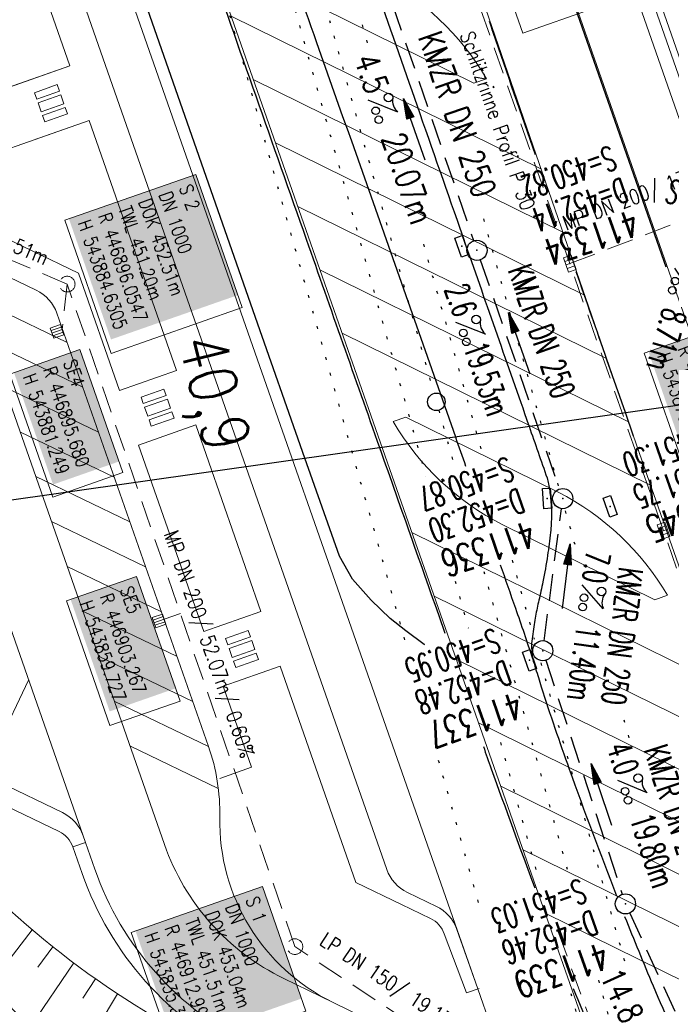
# Model space of a CAD drawing. Extents: x 446577 to 447240, y 443630 to 444842.
# Tile 14 of 71: x 446893 to 446941, y 443831 to 443904. Entities that reach past the tile are written whole.
import ezdxf
from ezdxf.enums import TextEntityAlignment as Align

# ---------------------------------------------------------------- set-up
doc = ezdxf.new("R2010")
doc.units = 0
doc.header["$LTSCALE"] = 2
doc.header["$MEASUREMENT"] = 0
for name, pattern in [('AUSGEZOGEN', [0]), ('GESTRICH-X2', [1.5, 1, -0.5]), ('PUNKTX2_STR', [0.6, 0.1, -0.5])]:
    doc.linetypes.add(name, pattern=pattern)
doc.layers.get('0').update_dxf_attribs({"linetype": 'AUSGEZOGEN'})
for name, color, linetype in [('Bahnachse', 7, 'CONTINUOUS'), ('Beschriftung', 7, 'CONTINUOUS'), ('FBR', 8, 'CONTINUOUS'), ('Gleisachsen', 7, 'CONTINUOUS'), ('GLOBAL', 7, 'CONTINUOUS'), ('Hintergrund', 7, 'CONTINUOUS'), ('Hintergrundplan', 7, 'CONTINUOUS'), ('Ingenieurbauwerke', 15, 'CONTINUOUS'), ('KANAL', 7, 'GESTRICH-X2'), ('PFEIL', 7, 'CONTINUOUS'), ('Planeinteilung', 6, 'CONTINUOUS'), ('RAHMEN', 250, 'AUSGEZOGEN'), ('SCHACHTNR', 6, 'CONTINUOUS'), ('SCHLITZRINNE', 8, 'AUSGEZOGEN'), ('SCHSYMBOL', 7, 'AUSGEZOGEN'), ('STRASSE', 8, 'CONTINUOUS'), ('TEXTO', 4, 'CONTINUOUS'), ('TEXTU', 4, 'CONTINUOUS')]:
    doc.layers.add(name, color=color, linetype=linetype)
doc.styles.add('6', font='txt_____.ttf', dxfattribs={"width": 0.8, "height": 1})
doc.styles.add('8', font='txt_____.ttf', dxfattribs={"width": 0.8, "height": 1})
doc.styles.add('ROMANS', font='romans.shx', dxfattribs={"width": 0.8})

# ---------------------------------------------------------------- blocks, each defined once
blk = doc.blocks.new('PROM')
blk.add_line((1.566, 1.817), (0.019, 0.015))
for centre, radius in [((0.317, 1.51), 0.317), ((0.943, 0.291), 0.283), ((1.645, 0.287), 0.283)]:
    blk.add_circle(centre, radius)
blk.add_arc((0.992, 2.682), 1.033, 239.14139, 303.35492)
blk = doc.blocks.new('PFEIL2')
at = {"color": 0}
for p, q in [((0.88, 0.002), (-2.401, -0.012)), ((0.881, -0.271), (0.879, 0.276)), ((0.879, 0.276), (2.429, 0.009)), ((0.911, 0.27), (0.879, 0.265)), ((0.965, 0.261), (0.879, 0.246)), ((1.019, 0.252), (0.879, 0.228)), ((1.073, 0.242), (0.879, 0.209)), ((1.127, 0.233), (0.879, 0.191)), ((1.181, 0.224), (0.879, 0.172)), ((1.235, 0.214), (0.879, 0.154)), ((1.289, 0.205), (0.879, 0.135)), ((1.343, 0.196), (0.879, 0.117)), ((1.397, 0.187), (0.879, 0.098)), ((1.451, 0.177), (0.879, 0.08)), ((1.505, 0.168), (0.879, 0.061)), ((1.559, 0.159), (0.88, 0.043)), ((1.613, 0.149), (0.88, 0.024)), ((1.668, 0.14), (0.88, 0.006)), ((1.722, 0.131), (0.88, -0.013)), ((1.776, 0.121), (0.88, -0.031)), ((1.83, 0.112), (0.88, -0.05)), ((1.884, 0.103), (0.88, -0.068)), ((1.938, 0.094), (0.88, -0.087)), ((1.992, 0.084), (0.88, -0.105)), ((2.046, 0.075), (0.88, -0.124)), ((2.1, 0.066), (0.88, -0.142)), ((2.154, 0.056), (0.88, -0.161)), ((2.208, 0.047), (0.88, -0.179)), ((2.262, 0.038), (0.881, -0.198)), ((2.316, 0.029), (0.881, -0.216)), ((2.37, 0.019), (0.881, -0.235)), ((2.424, 0.01), (0.881, -0.253)), ((2.429, 0.009), (0.881, -0.271))]:
    blk.add_line(p, q, dxfattribs=at)
blk = doc.blocks.new('30')
at = {"color": 0}
for p, q in [((-0.75, -0.29), (-0.75, 0.293)), ((-0.75, 0.293), (0.753, 0.293)), ((0.753, 0.293), (0.753, -0.29)), ((0.753, -0.29), (-0.75, -0.29))]:
    blk.add_line(p, q, dxfattribs=at)
blk.add_point((0, 0), dxfattribs=at)
blk = doc.blocks.new('GST')
at = {"color": 0}
blk.add_circle((0, 0), 0.75, dxfattribs=at)
blk.add_point((0, 0), dxfattribs=at)
blk = doc.blocks.new('10')
blk.add_blockref('GST', (0, 0))
blk = doc.blocks.new('1135420')
at = {"layer": 'RAHMEN'}
blk.add_line((950, 5), (950, 415), dxfattribs=at)
blk = doc.blocks.new('SK-rechteck Mitt')
at = {"color": 18, "lineweight": 9, "true_color": 0x000000}
for p, q in [((-0.375, 0.2), (-0.375, -0.2)), ((-0.375, 0.2), (0.375, 0.2)), ((-0.1875, 0.2), (-0.1875, -0.2)), ((0, 0.2), (0, -0.2)), ((0.1875, 0.2), (0.1875, -0.2)), ((0.375, 0.2), (0.375, -0.2)), ((-0.375, -0.2), (0.375, -0.2))]:
    blk.add_line(p, q, dxfattribs=at)
blk = doc.blocks.new('Schacht')
at = {"color": 18, "lineweight": 9, "true_color": 0x000000}
blk.add_circle((0, 0), 0.779, dxfattribs=at)
blk = doc.blocks.new('SK-quadrat Rand')
at = {"color": 18, "lineweight": 9, "true_color": 0x000000}
for p, q in [((-0.4, 0.8), (-0.4, 0)), ((-0.4, 0.8), (0.4, 0.8)), ((-0.2, 0.8), (-0.2, 0)), ((0, 0.8), (0, 0)), ((0.2, 0.8), (0.2, 0)), ((0.4, 0.8), (0.4, 0)), ((-0.4, 0), (0.4, 0))]:
    blk.add_line(p, q, dxfattribs=at)

msp = doc.modelspace()

# ---------------------------------------------------------------- linework, layer by layer
at = {"layer": 'Bahnachse', "linetype": 'PUNKTX2_STR'}
msp.add_line((446915.451, 443904.836), (446923.554, 443875.95), dxfattribs=at)
at = {"layer": 'Bahnachse', "linetype": 'PUNKTX2_STR', "flags": 128}
for points in [[(446923.905, 443874.698), (446924.484, 443872.636), (446925.107, 443870.416)], [(446927.264, 443862.724), (446933.592, 443840.167)], [(446935.791, 443832.326), (446940.298, 443816.259)]]:
    msp.add_lwpolyline(points, dxfattribs=at)
at = {"layer": 'Bahnachse', "color": 7, "linetype": 'Continuous'}
msp.add_circle((446923.73, 443875.324), 0.65, dxfattribs=at)
at = {"layer": 'Beschriftung', "color": 18, "lineweight": 9, "true_color": 0x000000}
for points in [[(446932.15, 443913.82), (446935.387, 443904.553), (446930.163, 443902.728), (446926.926, 443911.996), (446932.15, 443913.82)], [(446905.833, 443892.231), (446909.292, 443882.328), (446899.537, 443878.92), (446896.078, 443888.823), (446905.833, 443892.231)], [(446944.421, 443880.769), (446947.658, 443871.502), (446942.434, 443869.677), (446939.197, 443878.945), (446944.421, 443880.769)], [(446897.215, 443879.217), (446900.409, 443870.074), (446895.185, 443868.25), (446891.992, 443877.392), (446897.215, 443879.217)], [(446901.429, 443862.354), (446904.668, 443853.081), (446899.445, 443851.257), (446896.205, 443860.53), (446901.429, 443862.354)], [(446910.79, 443839.294), (446914.028, 443830.027), (446904.272, 443826.619), (446901.035, 443835.887), (446910.79, 443839.294)]]:
    msp.add_lwpolyline(points, close=True, dxfattribs=at)
at = {"layer": 'FBR'}
for points in [[(446906.283, 444163.064, 0.003557), (446913.219, 444136.335, 0.004717), (446918.783, 444116.265, 0.000024), (446923.206, 444100.879, 0.003676), (446923.236, 444100.778, 0.000171), (446925.25, 444094.15, 0.000048), (446932.443, 444070.518, 0.000065), (446938.908, 444049.294, 0.003486), (446939.03, 444048.902, 0.003745), (446939.222, 444048.317, 0.000068), (446950.069, 444016.112, 0.000011), (446956.461, 443997.144, 0.001698), (446956.504, 443997.019, 0.000349), (446956.714, 443996.41, 0.000013), (446962.54, 443979.58, 0.000005), (446967.365, 443965.643, 0.00002), (446968.622, 443962.013, 0.001124), (446976.568, 443939.234, -0.000431), (446996.335, 443882.82)], [(446925.215, 444042.892, 0.0017), (446930.243, 444027.436, 0.003935), (446936.907, 444007.707, 0.000126), (446946.647, 443979.626, 0.000195), (446952.953, 443961.485, 0.000026), (446968.558, 443916.655, 0.000443), (446969.471, 443914.039, 0.00013), (446975.672, 443896.342, -0.000046), (446981.167, 443880.67, -0.00001)], [(446892.223, 443940.113, 0.020227), (446893.008, 443939.446, -0.018977), (446893.847, 443938.738, -0.017488), (446894.727, 443937.877, -0.014667), (446895.709, 443936.785, -0.017448), (446896.455, 443935.839, -0.013756), (446897.325, 443934.583, -0.017608), (446898.099, 443933.3, -0.035159), (446898.417, 443932.62, -0.015015), (446898.697, 443931.822, -0.009743), (446899.066, 443930.573, -0.013189), (446899.415, 443929.157, 0.02745), (446899.602, 443928.482, 0.003274), (446899.997, 443927.335, 0.000024), (446903.648, 443916.955, 0.000142)], [(446905.098, 443929.378, 0.025468), (446905.633, 443928.057, 0.041972), (446906.063, 443927.305, 0.006944), (446907.076, 443925.878, 0.034156), (446907.305, 443925.606, 0.011276), (446907.657, 443925.257, 0.011021), (446908.033, 443924.917, 0.038488), (446909.751, 443923.646, -0.02626), (446912.312, 443921.847, -0.007183), (446913.048, 443921.253, -0.013642), (446913.422, 443920.924, -0.071228), (446914.099, 443920.088, -0.046755), (446914.802, 443918.612, -0.002754), (446916.007, 443915.267, -0.000977), (446919.331, 443905.818, 0.000001), (446922.499, 443896.756, 0.000003), (446925.908, 443887.005, 0.000075), (446930.593, 443873.612, -0.000007), (446930.629, 443873.507, -0.041036)], [(446908.036, 443921.012, -0.002085), (446914.822, 443902.04, -0.000356), (446925.144, 443872.73, -0.005768)], [(446906.542, 443908.728, 0.00005), (446914.046, 443887.41, 0.000142), (446919.501, 443871.93, -0.002446)], [(446931.108, 443893.681, -0.000955), (446927.963, 443902.785, 0.000083), (446927.687, 443903.589, 0.025648)], [(446937.793, 443874.523, 0), (446936.423, 443878.447, -0.000009), (446934.139, 443884.991, -0.0013)], [(446938.404, 443872.775, 0), (446937.793, 443874.523, -0.000017)], [(446930.629, 443873.507, -0.000247), (446931.97, 443869.669, -0.041036), (446932.085, 443869.226, -0.017291), (446932.233, 443868.151, -0.026197), (446932.296, 443866.9, -0.025612), (446932.227, 443865.62, -0.012326), (446932.004, 443863.905, -0.0107), (446931.656, 443861.944, -0.00759), (446931.36, 443860.571, 0.008891), (446931.111, 443859.398, 0.01286), (446931.007, 443858.78, 0.005594), (446930.822, 443857.351, 0.042618), (446930.812, 443857.038, 0.016771), (446930.88, 443856.247)], [(446925.144, 443872.73, -0.000027), (446925.912, 443870.544, -0.005768)], [(446919.501, 443871.93, 0.000126), (446924.369, 443858.141, -0.002446)], [(446928.483, 443863.22, -0.000039), (446929.618, 443859.983, -0.005768), (446930.88, 443856.247, -0.003771), (446931.116, 443855.5, 0.002087), (446931.539, 443854.15, 0.00965), (446933.614, 443848.029, 0.006021), (446937.137, 443838.612, 0.007914)], [(446927.233, 443849.709, 0.004064), (446927.813, 443848.055, 0.002327), (446931.048, 443839.207, 0.018072)], [(446937.742, 443837.069, 0.006229), (446939.86, 443831.913, 0.007743), (446942.795, 443825.299, 0.00793), (446944.711, 443821.323, 0.005906), (446947.153, 443816.593, 0.014284)], [(446933.92, 443831.718, 0.010856), (446936.771, 443825.139, 0.009692), (446940.79, 443816.819, 0.021485)]]:
    msp.add_lwpolyline(points, format="xyb", dxfattribs=at)
for points in [[(446940.828, 443885.326), (446925.765, 443928.32), (446907.604, 443980.159), (446901.814, 443996.775)], [(446910.106, 443882.099), (446898.23, 443916.033), (446898.216, 443916.093)], [(446913.955, 443871.144), (446910.106, 443882.099)], [(446921.458, 443858.304), (446920.296, 443859.211), (446918.874, 443860.594), (446917.492, 443862.147), (446916.519, 443863.847), (446913.955, 443871.144)], [(446922.874, 443857.253), (446922.835, 443857.289), (446921.458, 443858.304)]]:
    msp.add_lwpolyline(points, dxfattribs=at)
at = {"layer": 'Gleisachsen', "color": 8, "linetype": 'PUNKTX2_STR'}
msp.add_line((446931.509, 443855.924), (446937.807, 443833.47), dxfattribs=at)
at = {"layer": 'Gleisachsen', "color": 8, "linetype": 'PUNKTX2_STR', "flags": 128}
for points in [[(446914.963, 443914.906), (446918.627, 443901.847)], [(446910.631, 443913.691), (446922.236, 443872.318), (446922.948, 443869.781)], [(446922.78, 443887.039), (446926.731, 443872.955), (446927.28, 443871)], [(446929.366, 443863.561), (446931.014, 443857.687)], [(446925.13, 443862.003), (446926.115, 443858.492)], [(446928.497, 443849.998), (446931.414, 443839.598)], [(446933.727, 443831.354), (446938.168, 443815.521)]]:
    msp.add_lwpolyline(points, dxfattribs=at)
at = {"layer": 'Hintergrund', "color": 254, "lineweight": 18, "true_color": 0xcccccc}
for p, q in [((446879.918, 443985.394), (446931.835, 443837.316)), ((446881.539, 443960.923), (446926.816, 443831.687)), ((446864.884, 443936.015), (446897.624, 443842.571)), ((446894.354, 443906.342), (446896.472, 443900.291)), ((446908.455, 443904.001), (446931.512, 443892.649)), ((446887.036, 443896.985), (446896.472, 443900.291)), ((446910.108, 443899.286), (446933.137, 443887.948)), ((446888.458, 443892.927), (446897.894, 443896.233)), ((446897.895, 443896.233), (446904.402, 443877.662)), ((446911.761, 443894.571), (446934.766, 443883.245)), ((446913.414, 443889.856), (446936.401, 443878.539)), ((446887.666, 443887.626), (446903.506, 443842.416)), ((446897.103, 443884.885), (446900.155, 443876.175)), ((446915.067, 443885.14), (446938.035, 443873.833)), ((446889.246, 443883.117), (446896.255, 443879.743)), ((446916.721, 443880.425), (446939.675, 443869.124)), ((446890.415, 443879.78), (446897.424, 443876.407)), ((446891.584, 443876.443), (446898.593, 443873.07)), ((446905.824, 443873.604), (446910.684, 443859.731)), ((446892.753, 443873.106), (446899.763, 443869.733)), ((446901.577, 443872.116), (446906.437, 443858.243)), ((446893.922, 443869.77), (446900.931, 443866.397)), ((446895.092, 443866.433), (446902.101, 443863.06)), ((446921.916, 443865.607), (446944.884, 443854.299)), ((446896.261, 443863.096), (446903.27, 443859.723)), ((446923.569, 443860.892), (446946.521, 443849.592)), ((446897.429, 443859.76), (446904.438, 443856.387)), ((446898.598, 443856.423), (446905.608, 443853.05)), ((446925.222, 443856.177), (446948.171, 443844.878)), ((446912.106, 443855.673), (446917.737, 443839.6)), ((446893.398, 443854.63), (446890.143, 443847.864)), ((446907.859, 443854.185), (446909.969, 443848.162)), ((446899.767, 443853.086), (446906.777, 443849.714)), ((446926.875, 443851.462), (446949.83, 443840.161)), ((446900.936, 443849.749), (446907.508, 443846.587)), ((446907.61, 443847.335), (446909.969, 443848.162)), ((446928.529, 443846.746), (446951.488, 443835.443)), ((446896.68, 443842.24), (446897.371, 443840.267)), ((446930.182, 443842.031), (446953.131, 443830.733)), ((446893.66, 443836.082), (446890.497, 443831.991)), ((446925.266, 443836.113), (446926.816, 443831.687)), ((446895.191, 443834.826), (446894.078, 443833.297)), ((446896.76, 443833.614), (446893.492, 443828.838)), ((446898.365, 443832.447), (446897.433, 443830.995)), ((446900.007, 443831.325), (446896.604, 443825.674)), ((446926.816, 443831.687), (446929.452, 443824.164)), ((446916.061, 443830.669), (446929.452, 443824.164))]:
    msp.add_line(p, q, dxfattribs=at)
for points in [[(446887.998, 444035.855, -0.019083), (446889.67, 444031.608), (446966.999, 443810.897)], [(446887.998, 444035.855, 0.213062), (446891.618, 444032.564, -0.23303), (446895.405, 444028.849), (446968.148, 443821.225, -0.227664), (446967.574, 443816.061, 0.227694), (446966.999, 443810.897)], [(446972.327, 443799.54), (446971.817, 443801.014, -0.118953), (446970.944, 443810.837, 0.125853), (446970.139, 443820.08), (446895.836, 444032.155, 0.414457), (446892.006, 444033.994, -0.054822), (446891.651, 444033.929, -0.20187), (446890.439, 444034.34)], [(446925.266, 443836.113, 0.198918), (446923.735, 443837.824), (446921.575, 443838.863, -0.198913), (446920.045, 443840.575), (446880.221, 443954.239, -0.19891), (446880.349, 443956.531), (446881.39, 443958.695, 0.198722), (446881.518, 443960.987)], [(446916.061, 443830.669, -0.292532), (446907.618, 443844.457, 0.089418), (446906.777, 443849.713), (446895.497, 443881.908, 0.198904), (446893.966, 443883.62), (446889.196, 443885.915, -0.198904), (446887.666, 443887.626), (446876.684, 443918.971, -0.198904), (446876.811, 443921.264), (446879.106, 443926.034, 0.198904), (446879.234, 443928.326), (446877.953, 443931.983, 0.198904), (446876.422, 443933.694), (446871.651, 443935.993, -0.200245), (446870.12, 443937.704)], [(446897.446, 443843.078, 0.198855), (446895.915, 443844.789), (446891.145, 443847.084, -0.199131), (446889.615, 443848.795), (446862.381, 443926.527, -0.198904), (446862.508, 443928.82), (446864.803, 443933.59, 0.199247), (446864.93, 443935.886)], [(446907.068, 443912.246, 0.142623), (446915.207, 443904.578), (446926.517, 443899.009), (446927.466, 443899.346, 0.142623), (446919.33, 443907.006), (446908.012, 443912.578), (446907.067, 443912.247)], [(446920.529, 443873.853, 0.142623), (446928.668, 443866.185), (446939.978, 443860.617), (446940.927, 443860.953, 0.142623), (446932.791, 443868.613), (446921.473, 443874.185), (446920.528, 443873.854)], [(446880.046, 443869.455), (446887.865, 443847.137), (446895.657, 443843.388, -0.199814), (446896.68, 443842.24), (446897.624, 443842.571)], [(446897.446, 443843.078), (446898.315, 443840.597, 0.197945), (446909.973, 443827.513), (446957.244, 443804.551, -0.198221), (446967.381, 443793.174), (446970.989, 443782.875, 0.096812), (446989.639, 443750.499)], [(446903.506, 443842.416, 0.197946), (446912.376, 443832.461), (446916.061, 443830.669)], [(446887.828, 443841.636, 0.098515), (446909.318, 443826.164)], [(446897.371, 443840.267, 0.197945), (446909.536, 443826.614), (446924.119, 443819.53)], [(446883.673, 443839.391, 0.009078), (446895.794, 443826.451)], [(446917.737, 443839.6), (446921.142, 443837.962), (446923.302, 443836.923, -0.198918), (446924.322, 443835.782), (446925.965, 443831.389), (446926.909, 443831.72)], [(446882.211, 443838.025, 0.01146), (446897.654, 443821.699)]]:
    msp.add_lwpolyline(points, format="xyb", dxfattribs=at)
for points in [[(446893.025, 444031.887), (446895.882, 444030.513), (446969.598, 443820.112), (446967.911, 443816.68)], [(446917.26, 443933.295), (446923.887, 443914.717), (446933.958, 443885.571), (446939.25, 443870.335), (446945.45, 443852.689), (446946.949, 443848.355), (446951.404, 443835.683), (446958.188, 443816.242), (446958.62, 443815.011)], [(446897.103, 443884.885), (446890.094, 443888.257), (446888.458, 443892.927)]]:
    msp.add_lwpolyline(points, dxfattribs=at)
msp.add_lwpolyline([(446945.29, 443816.475), (446959.643, 443809.505, -0.012202), (446960.749, 443808.934), (446959.556, 443812.32), (446958.62, 443815.011), (446957.447, 443818.338, 0.195503), (446947.467, 443829.622), (446931.835, 443837.316), (446935.154, 443827.849, 0.197884), (446945.29, 443816.475)], format="xyb", close=True, dxfattribs=at)
at = {"layer": 'Hintergrundplan', "color": 254, "lineweight": 18, "true_color": 0xcccccc}
for p, q in [((446879.918, 443985.394), (446931.835, 443837.316)), ((446881.539, 443960.923), (446926.816, 443831.687)), ((446864.884, 443936.015), (446897.624, 443842.571)), ((446894.354, 443906.342), (446896.472, 443900.291)), ((446908.455, 443904.001), (446931.512, 443892.649)), ((446887.036, 443896.985), (446896.472, 443900.291)), ((446896.472, 443900.291), (446892.225, 443898.803)), ((446910.108, 443899.286), (446933.137, 443887.948)), ((446888.458, 443892.927), (446897.894, 443896.233)), ((446893.647, 443894.745), (446897.894, 443896.233)), ((446897.895, 443896.233), (446904.402, 443877.662)), ((446911.761, 443894.571), (446934.766, 443883.245)), ((446913.414, 443889.856), (446936.401, 443878.539)), ((446887.666, 443887.626), (446903.506, 443842.416)), ((446897.103, 443884.885), (446900.155, 443876.175)), ((446915.067, 443885.14), (446938.035, 443873.833)), ((446889.246, 443883.117), (446896.255, 443879.743)), ((446916.721, 443880.425), (446939.675, 443869.124)), ((446890.415, 443879.78), (446897.424, 443876.407)), ((446904.402, 443877.662), (446900.155, 443876.175)), ((446891.584, 443876.443), (446898.593, 443873.07)), ((446901.577, 443872.116), (446905.824, 443873.604)), ((446905.824, 443873.604), (446910.684, 443859.731)), ((446892.753, 443873.106), (446899.763, 443869.733)), ((446901.577, 443872.116), (446906.437, 443858.243)), ((446893.922, 443869.77), (446900.931, 443866.397)), ((446895.092, 443866.433), (446902.101, 443863.06)), ((446921.916, 443865.607), (446944.884, 443854.299)), ((446896.261, 443863.096), (446903.27, 443859.723)), ((446923.569, 443860.892), (446946.521, 443849.592)), ((446897.429, 443859.76), (446904.438, 443856.387)), ((446910.684, 443859.731), (446906.437, 443858.243)), ((446898.598, 443856.423), (446905.608, 443853.05)), ((446925.222, 443856.177), (446948.171, 443844.878)), ((446907.859, 443854.185), (446912.106, 443855.673)), ((446912.106, 443855.673), (446917.737, 443839.6)), ((446893.398, 443854.63), (446890.143, 443847.864)), ((446907.859, 443854.185), (446909.969, 443848.162)), ((446899.767, 443853.086), (446906.777, 443849.714)), ((446926.875, 443851.462), (446949.83, 443840.161)), ((446900.936, 443849.749), (446907.508, 443846.587)), ((446907.61, 443847.335), (446909.969, 443848.162)), ((446928.529, 443846.746), (446951.488, 443835.443)), ((446896.68, 443842.24), (446897.371, 443840.267)), ((446930.182, 443842.031), (446953.131, 443830.733)), ((446893.66, 443836.082), (446890.497, 443831.991)), ((446925.266, 443836.113), (446926.816, 443831.687)), ((446895.191, 443834.826), (446894.078, 443833.297)), ((446896.76, 443833.614), (446893.492, 443828.838)), ((446898.365, 443832.447), (446897.433, 443830.995)), ((446900.007, 443831.325), (446896.604, 443825.674)), ((446926.816, 443831.687), (446929.452, 443824.164)), ((446916.061, 443830.669), (446929.452, 443824.164))]:
    msp.add_line(p, q, dxfattribs=at)
for points in [[(446887.998, 444035.855, -0.019083), (446889.67, 444031.608), (446966.999, 443810.897)], [(446887.998, 444035.855, 0.213062), (446891.618, 444032.564, -0.23303), (446895.405, 444028.849), (446968.148, 443821.225, -0.227664), (446967.574, 443816.061, 0.227694), (446966.999, 443810.897)], [(446972.327, 443799.54), (446971.817, 443801.014, -0.118953), (446970.944, 443810.837, 0.125853), (446970.139, 443820.08), (446895.836, 444032.155, 0.414457), (446892.006, 444033.994, -0.054822), (446891.651, 444033.929, -0.20187), (446890.439, 444034.34)], [(446925.266, 443836.113, 0.198918), (446923.735, 443837.824), (446921.575, 443838.863, -0.198913), (446920.045, 443840.575), (446880.221, 443954.239, -0.19891), (446880.349, 443956.531), (446881.39, 443958.695, 0.198722), (446881.518, 443960.987)], [(446916.061, 443830.669, -0.292532), (446907.618, 443844.457, 0.089418), (446906.777, 443849.713), (446895.497, 443881.908, 0.198904), (446893.966, 443883.62), (446889.196, 443885.915, -0.198904), (446887.666, 443887.626), (446876.684, 443918.971, -0.198904), (446876.811, 443921.264), (446879.106, 443926.034, 0.198904), (446879.234, 443928.326), (446877.953, 443931.983, 0.198904), (446876.422, 443933.694), (446871.651, 443935.993, -0.200245), (446870.12, 443937.704)], [(446897.446, 443843.078, 0.198855), (446895.915, 443844.789), (446891.145, 443847.084, -0.199131), (446889.615, 443848.795), (446862.381, 443926.527, -0.198904), (446862.508, 443928.82), (446864.803, 443933.59, 0.199247), (446864.93, 443935.886)], [(446907.068, 443912.246, 0.142623), (446915.207, 443904.578), (446926.517, 443899.009), (446927.466, 443899.346, 0.142623), (446919.33, 443907.006), (446908.012, 443912.578), (446907.067, 443912.247)], [(446920.529, 443873.853, 0.142623), (446928.668, 443866.185), (446939.978, 443860.617), (446940.927, 443860.953, 0.142623), (446932.791, 443868.613), (446921.473, 443874.185), (446920.528, 443873.854)], [(446880.046, 443869.455), (446887.865, 443847.137), (446895.657, 443843.388, -0.199814), (446896.68, 443842.24), (446897.624, 443842.571)], [(446897.446, 443843.078), (446898.315, 443840.597, 0.197945), (446909.973, 443827.513), (446957.244, 443804.551, -0.198221), (446967.381, 443793.174), (446970.989, 443782.875, 0.096812), (446989.639, 443750.499)], [(446903.506, 443842.416, 0.197946), (446912.376, 443832.461), (446916.061, 443830.669)], [(446887.828, 443841.636, 0.098515), (446909.318, 443826.164)], [(446897.371, 443840.267, 0.197945), (446909.536, 443826.614), (446924.119, 443819.53)], [(446883.673, 443839.391, 0.009078), (446895.794, 443826.451)], [(446917.737, 443839.6), (446921.142, 443837.962), (446923.302, 443836.923, -0.198918), (446924.322, 443835.782), (446925.965, 443831.389), (446926.909, 443831.72)], [(446882.211, 443838.025, 0.01146), (446897.654, 443821.699)]]:
    msp.add_lwpolyline(points, format="xyb", dxfattribs=at)
for points in [[(446893.025, 444031.887), (446895.882, 444030.513), (446969.598, 443820.112), (446967.911, 443816.68)], [(446917.26, 443933.295), (446923.887, 443914.717), (446933.958, 443885.571), (446939.25, 443870.335), (446945.45, 443852.689), (446946.949, 443848.355), (446951.404, 443835.683), (446958.188, 443816.242), (446958.62, 443815.011)], [(446897.103, 443884.885), (446890.094, 443888.257), (446888.458, 443892.927)]]:
    msp.add_lwpolyline(points, dxfattribs=at)
for points in [[(446893.995, 443897.834), (446893.83, 443898.306), (446895.529, 443898.901), (446895.694, 443898.429), (446893.995, 443897.834)], [(446896.025, 443897.485), (446894.326, 443896.89), (446894.095, 443897.551), (446895.793, 443898.146), (446896.025, 443897.485)], [(446894.425, 443896.607), (446894.59, 443896.135), (446896.289, 443896.73), (446896.124, 443897.202), (446894.425, 443896.607)], [(446901.925, 443875.205), (446901.759, 443875.677), (446903.458, 443876.272), (446903.624, 443875.8), (446901.925, 443875.205)], [(446903.954, 443874.857), (446902.255, 443874.261), (446902.024, 443874.922), (446903.723, 443875.517), (446903.954, 443874.857)], [(446902.355, 443873.978), (446902.52, 443873.506), (446904.219, 443874.102), (446904.053, 443874.574), (446902.355, 443873.978)], [(446908.207, 443857.274), (446908.042, 443857.746), (446909.741, 443858.341), (446909.906, 443857.869), (446908.207, 443857.274)], [(446910.237, 443856.925), (446908.538, 443856.33), (446908.306, 443856.991), (446910.005, 443857.586), (446910.237, 443856.925)], [(446908.637, 443856.047), (446908.802, 443855.575), (446910.501, 443856.17), (446910.336, 443856.642), (446908.637, 443856.047)]]:
    msp.add_lwpolyline(points, close=True, dxfattribs=at)
msp.add_lwpolyline([(446945.29, 443816.475), (446959.643, 443809.505, -0.012202), (446960.749, 443808.934), (446959.556, 443812.32), (446958.62, 443815.011), (446957.447, 443818.338, 0.195503), (446947.467, 443829.622), (446931.835, 443837.316), (446935.154, 443827.849, 0.197884), (446945.29, 443816.475)], format="xyb", close=True, dxfattribs=at)
at = {"layer": 'Ingenieurbauwerke', "color": 8, "linetype": 'PUNKTX2_STR'}
for p, q in [((446933.323, 443867.228), (446934.023, 443864.734)), ((446937.679, 443851.7), (446938.076, 443850.283))]:
    msp.add_line(p, q, dxfattribs=at)
at = {"layer": 'Ingenieurbauwerke', "color": 8, "linetype": 'PUNKTX2_STR', "flags": 128}
for points in [[(446907.053, 443908.674), (446917.442, 443871.638), (446921.498, 443857.179)], [(446927.237, 443888.925), (446931.526, 443873.635), (446932.839, 443868.951)], [(446923.877, 443848.696), (446926.873, 443838.017)]]:
    msp.add_lwpolyline(points, dxfattribs=at)
at = {"layer": 'KANAL'}
for p, q in [((446920.469, 443904.844), (446926.5, 443887.313)), ((446931.75, 443857.563), (446933.031, 443867.375)), ((446931.875, 443856.125), (446937.563, 443838.719)), ((446938.125, 443837.313), (446947.625, 443816.656))]:
    msp.add_line(p, q, dxfattribs=at)
at = {"layer": 'KANAL', "color": 92, "lineweight": 9, "true_color": 0x00b400}
for p, q in [((446933.662, 443885.597, 451.877), (446946.318, 443890.422, 450.929)), ((446896.264, 443884.074), (446889.354, 443887.019)), ((446896.264, 443884.074), (446895.889, 443880.692, 452.358)), ((446913.206, 443834.832, 453.044), (446896.264, 443884.074)), ((446904.689, 443859.587), (446903.476, 443859.17, 452.533)), ((446929.198, 443824.263, 452.911), (446913.206, 443834.832, 453.044))]:
    msp.add_line(p, q, dxfattribs=at)
at = {"layer": 'KANAL', "flags": 128}
msp.add_lwpolyline([(446927, 443885.875), (446931.237, 443873.594), (446932.875, 443868.844)], dxfattribs=at)
at = {"layer": 'KANAL', "color": 92, "lineweight": 9, "true_color": 0x00b400}
for points in [[(446955.32, 443823.793, 452.434), (446947.553, 443845.964, 452.202), (446940.624, 443865.749, 452.032), (446933.662, 443885.597, 451.877), (446926.736, 443905.38, 451.706), (446919.807, 443925.17, 451.543), (446915.497, 443937.459, 451.44)], [(446932.776, 443836.007, 0), (446935.9, 443827.384, 0), (446938.249, 443823.113, 0), (446941.233, 443819.726, 0), (446945.333, 443816.92, 0), (446949.789, 443814.959, 0), (446953.19, 443813.358, 0), (446957.508, 443810.862, 0), (446959.917, 443809.236, 452.622)]]:
    msp.add_polyline3d(points, dxfattribs=at)
at = {"layer": 'SCHLITZRINNE'}
msp.add_lwpolyline([(446918.666, 444051.482, 0.001942), (446927.717, 444023.784, 0.002834), (446934.101, 444004.864, 0.000005), (446941.432, 443983.537, 0.000867), (446941.474, 443983.415, 0.000084), (446947.849, 443965.085, 0.000199), (446950.544, 443957.352, 0.000027), (446955.553, 443942.997, 0.000044), (446958.667, 443934.078, 0.000101), (446962.051, 443924.393, 0.000084), (446966.153, 443912.669, 0.000975), (446970.092, 443901.486, -0.001001), (446974.031, 443890.303, -0.000525), (446977.569, 443880.16, 0.000574)], format="xyb", dxfattribs=at)
at = {"layer": 'SCHLITZRINNE', "flags": 128}
msp.add_lwpolyline([(446918.666, 444051.482, 0.001942), (446927.717, 444023.784, 0.002834), (446934.101, 444004.864, 0.000005), (446941.432, 443983.537, 0.000867), (446941.474, 443983.415, 0.000084), (446947.849, 443965.085, 0.000199), (446950.544, 443957.352, 0.000027), (446955.553, 443942.997, 0.000044), (446958.667, 443934.078, 0.000101), (446962.051, 443924.393, 0.000084), (446966.153, 443912.669, 0.000975), (446970.092, 443901.486, -0.001001), (446974.031, 443890.303, -0.000613), (446978.162, 443878.453, 0.000574), (446982.293, 443866.603, 0.000043), (446985.962, 443856.119, 0.000041), (446989.821, 443845.1, 0.000098), (446990.721, 443842.532, -0.000006), (447006.522, 443797.477, -0.000336), (447009.233, 443789.73, -0.000126), (447016.458, 443769.022)], format="xyb", dxfattribs=at)
at = {"layer": 'STRASSE', "flags": 128}
msp.add_lwpolyline([(447047.154, 443891.481, 0.000765), (447038.709, 443915.867, 0.000011), (447031.122, 443937.667, 0.000037), (447028.833, 443944.241, 0.000505), (447025.263, 443954.458, 0.001272), (447023.831, 443958.512, 0.019593), (447023.263, 443959.93, 0.036852), (447022.877, 443960.645, 0.017636), (447022.683, 443960.927, 0.023963), (447022.523, 443961.122, 0.015559), (447022.207, 443961.451, 0.007052), (447021.477, 443962.145, 0.015623), (447020.532, 443962.965, -0.018201), (447019.725, 443963.673, -0.015596), (447019.585, 443963.813, -0.003258), (447018.943, 443964.509, -0.043133), (447018.589, 443964.972, -0.02652), (447018.123, 443965.798)], format="xyb", dxfattribs=at)

# ---------------------------------------------------------------- block references
at = {"layer": 'KANAL', "xscale": 1.5, "yscale": 1.5}
for p, rotation in [((446933.662, 443885.597), 109.3053680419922), ((446940.624, 443865.749), 109.3291259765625)]:
    msp.add_blockref('SK-rechteck Mitt', p, dxfattribs=dict(at, rotation=rotation))
at = {"layer": 'KANAL', "xscale": 0.75, "yscale": 0.75}
for p in [(446896.264, 443884.074), (446913.206, 443834.832)]:
    msp.add_blockref('Schacht', p, dxfattribs=at)
at = {"layer": 'KANAL', "rotation": 109.3053680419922}
for p in [(446895.889, 443880.692), (446903.476, 443859.17)]:
    msp.add_blockref('SK-quadrat Rand', p, dxfattribs=at)
at = {"layer": 'PFEIL'}
for p, rotation in [((446922.078, 443895.587), 108.9912000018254), ((446929.896, 443879.67), 109.0714000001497), ((446933.383, 443862.349), 82.5065999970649), ((446936.007, 443846.126), 108.0963999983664)]:
    msp.add_blockref('PFEIL2', p, dxfattribs=dict(at, rotation=rotation))
at = {"layer": 'Planeinteilung', "linetype": 'Continuous', "rotation": 278.0670990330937}
msp.add_blockref('1135420', (446577.279, 444782.92), dxfattribs=at)
at = {"layer": 'SCHSYMBOL'}
for name, p, rotation in [('30', (446925.632, 443886.891), 289.2891999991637), ('10', (446926.754, 443886.589), 289.2891999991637), ('30', (446931.973, 443868.147), 94.45837128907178), ('10', (446933.135, 443868.132), 289.2892000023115), ('30', (446936.663, 443867.553), 289.2892000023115), ('10', (446931.648, 443856.827), 289.2892000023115), ('30', (446930.652, 443856.116), 289.2892000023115), ('10', (446937.798, 443838.007), 289.2892000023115)]:
    msp.add_blockref(name, p, dxfattribs=dict(at, rotation=rotation))
at = {"layer": 'TEXTU'}
for p, rotation in [((446918.643, 443897.754), 288.9912000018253), ((446941.478, 443885.283), 253.7158999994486), ((446925.157, 443881.246), 289.0714000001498), ((446934.557, 443861.738), 262.5065999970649), ((446937.21, 443847.184), 288.0963999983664)]:
    msp.add_blockref('PROM', p, dxfattribs=dict(at, rotation=rotation))

# ---------------------------------------------------------------- texts
at = {"layer": 'Bahnachse', "color": 7, "linetype": 'Continuous', "style": 'ROMANS', "oblique": 360, "width": 0.8334}
msp.add_text('40,9', height=3.5, rotation=283.89908, dxfattribs=at).set_placement((446904.522, 443879.852))
at = {"layer": 'Beschriftung', "color": 92, "true_color": 0x00b400, "char_height": 1.1, "attachment_point": 1, "line_spacing_factor": 0.959981, "style": '6'}
for s, insert, rotation in [('Schlitzrinne Profil P 30', (446926.511, 443902.966), 289.2951), ('MP DN 200/ 52.07m/ 0.60%', (446904.481, 443865.873), 288.98649), ('LP DN 150/ 19.17m', (446915.567, 443835.974), 326.53953)]:
    msp.add_mtext(s, dxfattribs=dict(at, insert=insert, rotation=rotation))
at = {"layer": 'Beschriftung', "color": 18, "true_color": 0x000000, "char_height": 1, "attachment_point": 1, "rotation": 289.25515, "line_spacing_factor": 0.959981, "style": '8', "bg_fill": 1, "box_fill_scale": 1.5, "bg_fill_color": 256, "bg_fill_true_color": 11599800, "bg_fill_transparency": 0}
for s, insert in [('S 2^JDN 1000^JDOK 452.51m^JTWL 451.20m^JR 446896.0547^JH 543884.6305', (446905.526, 443891.594)), ('SE10^JR 446947.843^JH 543879.214', (446944.114, 443880.133)), ('SE4^JR 446895.680^JH 543881.249', (446896.908, 443878.58)), ('SE5^JR 446903.267^JH 543859.727', (446901.122, 443861.717)), ('S 1^JDN 1000^JDOK 453.04m^JTWL 451.51m^JR 446912.997^JH 543835.389', (446910.483, 443838.657))]:
    msp.add_mtext(s, dxfattribs=dict(at, insert=insert))
at = {"layer": 'GLOBAL', "color": 92, "true_color": 0x00b400, "char_height": 1.1, "attachment_point": 1, "line_spacing_factor": 0.959981, "style": '6'}
for s, insert, rotation in [('MP DN 200/ 13.55m', (446932.99, 443889.074), 20.86893), ('7.51m', (446891.537, 443887.945), 336.91374)]:
    msp.add_mtext(s, dxfattribs=dict(at, insert=insert, rotation=rotation))
at = {"layer": 'SCHACHTNR', "style": 'ROMANS'}
for s, height, rotation, width, p in [('S=450.82', 1.8, 199.2892, 0.6, (446936.698, 443894.38)), ('D=452.14', 1.8, 199.2892, 0.6, (446937.541, 443892.005)), ('S=450.62', 1.8, 339.37635, 0.6, (446940.622, 443890.251)), ('411334', 2, 199.2892, 0.7, (446938.354, 443889.661)), ('S=451.30', 1.8, 199.2892, 0.6, (446944.253, 443873.809)), ('D=451.75', 1.8, 199.2892, 0.6, (446945.065, 443871.434)), ('S=450.87', 1.8, 199.2892, 0.6, (446929.041, 443871.261)), ('D=452.30', 1.8, 199.2892, 0.6, (446929.853, 443868.918)), ('411345', 2, 199.2892, 0.7, (446945.909, 443869.09)), ('411336', 2, 199.2892, 0.7, (446930.666, 443866.543)), ('S=450.95', 1.8, 199.2892, 0.6, (446928.049, 443858.516)), ('D=452.48', 1.8, 199.2892, 0.6, (446928.861, 443856.141)), ('411337', 2, 199.2892, 0.7, (446929.705, 443853.797)), ('S=451.03', 1.8, 199.2892, 0.6, (446934.457, 443839.904)), ('D=452.46', 1.8, 199.2892, 0.6, (446935.301, 443837.56)), ('411339', 2, 199.2892, 0.7, (446936.113, 443835.185))]:
    msp.add_text(s, height=height, rotation=rotation, dxfattribs=dict(at, width=width)).set_placement(p)
at = {"layer": 'TEXTO', "style": 'ROMANS'}
for rotation, width, p in [(288.9912, 0.75, (446924.438, 443896.406)), (289.0714, 0.6, (446930.714, 443880.277)), (262.5066, 0.6, (446936.662, 443858.019)), (288.0964, 0.6, (446940.739, 443844.588))]:
    msp.add_text('KMZR DN 250', height=1.8, rotation=rotation, dxfattribs=dict(at, width=width)).set_placement(p, align=Align.CENTER)
at = {"layer": 'TEXTU', "style": 'ROMANS'}
for s, rotation, width, p in [('4.5', 288.9912, 0.75, (446917.594, 443900.804)), ('20.07m', 288.9912, 0.75, (446919.625, 443894.929)), ('2.6', 289.0714, 0.6, (446924.325, 443883.698)), ('8.71m', 253.7159, 0.6, (446940.633, 443882.401)), ('19.53m', 289.0714, 0.6, (446925.745, 443879.382)), ('7.0', 262.5066, 0.6, (446934.895, 443864.288)), ('11.40m', 262.5066, 0.6, (446934.177, 443858.757)), ('4.0', 288.0964, 0.6, (446936.407, 443849.652)), ('19.80m', 288.0964, 0.6, (446938.126, 443844.339)), ('14.8', 294.7464, 0.75, (446935.875, 443832.656))]:
    msp.add_text(s, height=1.8, rotation=rotation, dxfattribs=dict(at, width=width)).set_placement(p)

doc.saveas('drawing.dxf')
